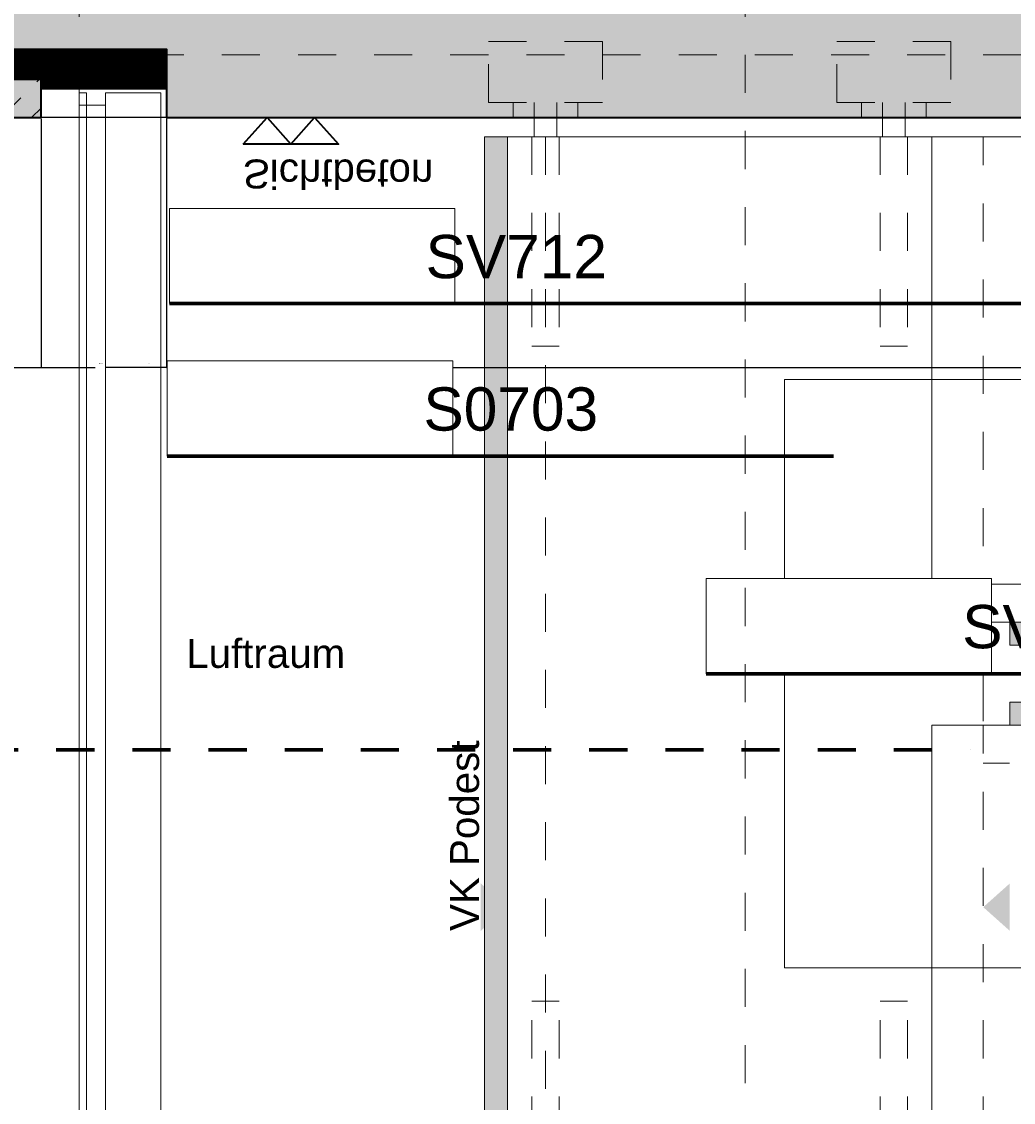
# Model space of a CAD drawing. Header units: metres. Extents: x -13 to 93, y -119 to 25.
# Tile 102 of 256: x -0.15 to 2.45, y -85.75 to -82.91. Entities that reach past the tile are written whole.
import ezdxf
from ezdxf.enums import TextEntityAlignment as Align

# ---------------------------------------------------------------- set-up
doc = ezdxf.new("R2010")
doc.units = ezdxf.units.M
doc.header["$LTSCALE"] = 0.00508
doc.header["$PDMODE"] = 1
doc.header["$PDSIZE"] = -2
for name, pattern in [('STYLE_05', [0.19684, 0.069505, -0.127335]), ('STYLE_06', [1.0537, 0.590515, -0.19684, 0.069505, -0.19684]), ('STYLE_11', [0.393677, 0.196838, -0.196838])]:
    doc.linetypes.add(name, pattern=pattern)
doc.layers.get('0').update_dxf_attribs({"lineweight": 18})
for name, color, linetype, lineweight in [('3-0-0 Dämmung', 7, 'Continuous', 18), ('3-3-0 AW Fassade', 7, 'Continuous', 18), ('3-3-0-2 AW BetonFT', 7, 'Continuous', 35), ('3-4-0-1 IW Beton', 7, 'Continuous', 35), ('3-5-4-1 Treppe Beton', 7, 'Continuous', 35), ('3-5-4-1 Treppe Beton VED', 7, 'STYLE_11', 25), ('3-5-4-2 Treppe Stahl VED', 7, 'STYLE_11', 25), ('3-5-4-3 Treppengeländer', 7, 'Continuous', 18), ('Ans-Kante', 7, 'Continuous', 18), ('Bemaßung', 7, 'Continuous', 18), ('Bemaßung-Achsen', 7, 'Continuous', 18), ('Bemaßung-Höhenkoten', 7, 'Continuous', 18), ('Keine', 7, 'Continuous', 18), ('Plan-Achse', 1, 'STYLE_06', 18), ('Plan-Raumstempel', 7, 'Continuous', 13), ('Plan-Schnittlinien', 7, 'STYLE_06', 70), ('Plan-Text-Hinweis', 7, 'Continuous', 13)]:
    doc.layers.add(name, color=color, linetype=linetype, lineweight=lineweight)
doc.layers.get('0').freeze()
doc.styles.add('Arial', font='ARIAL.TTF')
doc.dimstyles.new('MTZ_200', dxfattribs={"dimtxt": 0.075762, "dimasz": 0.000706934, "dimexe": 0.001, "dimexo": 0.003, "dimgap": 0.0001, "dimtad": 1, "dimdec": 4, "dimzin": 11, "dimtxsty": 'Arial', "dimblk": 'VW_SLASH', "dimcen": 0, "dimdle": 0.001, "dimazin": 0, "dimtfac": 1, "dimtdec": 4, "dimtix": 1, "dimtmove": 0, "dimatfit": 0, "dimldrblk": 'VW_FILLEDARROW', "dimfxl": 0, "dimfrac": 2, "dimtolj": 1, "dimtzin": 11, "dimarcsym": 0})
pattern_1 = [(45, (0, 0), (0.0003175, -0.0003175), [])]
pattern_2 = [(-45, (0, 0), (0.0003175, 0.0003175), [])]

# ---------------------------------------------------------------- blocks, each defined once
blk = doc.blocks.new('*U519')
at = {"layer": '3-3-0 AW Fassade', "color": 7}
blk.add_line((12.4831, -76.2011), (12.4136, -76.2011), dxfattribs=at)
for points in [[(12.4136, -76.1686), (12.4331, -76.1686), (12.4331, -76.2336), (12.4136, -76.2336)], [(12.4831, -76.1686), (12.6286, -76.1686), (12.6286, -76.2336), (12.4831, -76.2336)]]:
    blk.add_lwpolyline(points, close=True, dxfattribs=at)
blk = doc.blocks.new('*U521')
at = {"layer": '3-3-0 AW Fassade', "color": 7}
blk.add_line((12.4831, -76.2011), (12.4136, -76.2011), dxfattribs=at)
for points in [[(12.4136, -76.1686), (12.4331, -76.1686), (12.4331, -76.2336), (12.4136, -76.2336)], [(12.4831, -76.1686), (12.6286, -76.1686), (12.6286, -76.2336), (12.4831, -76.2336)]]:
    blk.add_lwpolyline(points, close=True, dxfattribs=at)
blk = doc.blocks.new('s_Eckteil')
at = {"layer": '3-4-0-1 IW Beton', "linetype": 'Continuous', "lineweight": 0}
blk.add_hatch(color=255, dxfattribs=at).paths.add_polyline_path([(0.12, 0.1), (0.12, 0.33), (0, 0.33), (0, 0), (0.6, 0), (0.6, 0.1)])
at = {"layer": '3-4-0-1 IW Beton', "linetype": 'Continuous', "lineweight": 13}
h = blk.add_hatch(dxfattribs=at)
h.set_pattern_fill('STAHLBETON_1_50', style=0, pattern_type=2)
h.set_pattern_definition([(45, (0, 0), (0.16, 0), []), (45, (0.08, 0), (0.16, 0), [0.06, -0.06])])
h.paths.add_polyline_path([(0.12, 0.1), (0.12, 0.33), (0, 0.33), (0, 0), (0.6, 0), (0.6, 0.1)])
at = {"layer": '3-4-0-1 IW Beton', "color": 7, "linetype": 'Continuous'}
blk.add_lwpolyline([(0.12, 0.1), (0.12, 0.33), (0, 0.33), (0, 0), (0.6, 0), (0.6, 0.1)], close=True, dxfattribs=at)
blk = doc.blocks.new('*U564')
at = {"layer": 'Keine', "linetype": 'Continuous', "lineweight": 0}
for points in [[(-4.685, -0.05), (-4.625, -0.05), (-4.625, -2.87), (-4.685, -2.87)], [(-3.305, -1.325), (-3.305, -1.385), (-1.889, -1.385), (-1.8812, -1.325)], [(-3.305, -1.535), (-0.745, -1.535), (-0.745, -1.595), (-3.305, -1.595)]]:
    blk.add_hatch(color=9, dxfattribs=at).paths.add_polyline_path(points)
at = {"layer": '3-5-4-1 Treppe Beton', "color": 7, "linetype": 'Continuous', "lineweight": 18}
for p in [(-3.8975, -0.6875), (-0.81, -2.2325)]:
    blk.add_line(p, (-3.8975, -2.2325), dxfattribs=at)
at = {"layer": '3-5-4-1 Treppe Beton', "lineweight": 18}
blk.add_line((-3.8975, -0.6875), (-1.7881, -0.6875), dxfattribs=at)
at = {"layer": '3-5-4-1 Treppe Beton VED', "lineweight": 18}
for p, q in [((-3.375, -1.325), (-3.375, -0.05)), ((-3.375, -2.87), (-3.375, -1.595))]:
    blk.add_line(p, q, dxfattribs=at)
at = {"layer": '3-5-4-1 Treppe Beton VED', "color": 7, "linetype": 'STYLE_05', "lineweight": 18}
for p, q in [((-3.375, -1.225), (-1.8666, -1.225)), ((-3.375, -1.695), (-0.675, -1.695))]:
    blk.add_line(p, q, dxfattribs=at)
at = {"layer": '3-5-4-2 Treppe Stahl VED', "linetype": 'STYLE_05', "lineweight": 18}
for p, q in [((-4.61, 0), (-4.61, 0.04)), ((-4.555, 0), (-4.555, 0.04)), ((-4.495, 0), (-4.495, 0.04)), ((-4.44, 0), (-4.44, 0.04)), ((-3.695, 0), (-3.695, 0.04)), ((-3.64, 0), (-3.64, 0.04)), ((-3.58, 0), (-3.58, 0.04)), ((-3.525, 0), (-3.525, 0.04)), ((-4.561, -0.05), (-4.561, -0.6)), ((-4.489, -0.05), (-4.489, -0.6)), ((-3.646, -0.05), (-3.646, -0.6)), ((-3.574, -0.05), (-3.574, -0.6)), ((-4.561, -0.6), (-4.489, -0.6)), ((-3.646, -0.6), (-3.574, -0.6)), ((-4.561, -2.87), (-4.561, -2.32)), ((-4.561, -2.32), (-4.489, -2.32)), ((-4.489, -2.87), (-4.489, -2.32)), ((-3.646, -2.87), (-3.646, -2.32)), ((-3.646, -2.32), (-3.574, -2.32)), ((-3.574, -2.87), (-3.574, -2.32))]:
    blk.add_line(p, q, dxfattribs=at)
for points in [[(-4.675, 0.2), (-4.375, 0.2), (-4.375, 0.04), (-4.675, 0.04)], [(-3.76, 0.2), (-3.46, 0.2), (-3.46, 0.04), (-3.76, 0.04)]]:
    blk.add_lwpolyline(points, close=True, dxfattribs=at)
at = {"layer": '3-5-4-3 Treppengeländer', "lineweight": 18}
blk.add_line((-4.625, -0.05), (-4.625, -2.87), dxfattribs=at)
at = {"layer": 'Ans-Kante', "lineweight": 18}
for p, q in [((-4.685, -0.05), (-1.695, -0.05)), ((-3.375, -1.335), (-3.375, -1.585))]:
    blk.add_line(p, q, dxfattribs=at)
at = {"layer": 'Ans-Kante', "color": 7, "lineweight": 18}
for points in [[(-4.555, 0), (-4.495, 0), (-4.495, -0.05), (-4.555, -0.05)], [(-3.64, 0), (-3.58, 0), (-3.58, -0.05), (-3.64, -0.05)]]:
    blk.add_lwpolyline(points, close=True, dxfattribs=at)
at = {"layer": 'Keine', "color": 7, "linetype": 'STYLE_05', "lineweight": 18}
blk.add_line((-4.525, -0.05), (-4.525, -2.87), dxfattribs=at)
at = {"layer": 'Keine', "color": 7, "lineweight": 18}
for p, q in [((-3.51, -0.05), (-3.51, -1.325)), ((-3.51, -1.325), (-3.375, -1.325)), ((-1.8812, -1.325), (-3.375, -1.325)), ((-1.8812, -1.325), (-3.375, -1.325)), ((-3.51, -1.595), (-3.51, -2.87)), ((-3.51, -1.595), (-3.375, -1.595)), ((-0.675, -1.595), (-3.375, -1.595))]:
    blk.add_line(p, q, dxfattribs=at)
for points in [[(-4.685, -0.05), (-4.625, -0.05), (-4.625, -2.87), (-4.685, -2.87)], [(-3.305, -1.325), (-3.305, -1.385), (-1.889, -1.385), (-1.8812, -1.325)], [(-3.305, -1.535), (-0.745, -1.535), (-0.745, -1.595), (-3.305, -1.595)]]:
    blk.add_lwpolyline(points, close=True, dxfattribs=at)
blk = doc.blocks.new('Treppe e1-e3')
at = {"layer": 'Keine', "color": 7}
blk.add_blockref('*U564', (0, 0), dxfattribs=at)
blk = doc.blocks.new('VW_SLASH')
at = {"color": 0, "linetype": 'ByBlock', "lineweight": -2}
blk.add_line((0, 0), (-1, 0), dxfattribs=at)
at = {"color": 0, "linetype": 'ByBlock', "lineweight": 20}
blk.add_line((0, 0), (0, 0), dxfattribs=at)
blk = doc.blocks.new('*D840')
at = {"layer": 'Bemaßung', "color": 0, "lineweight": -2}
for p, q in [((0.987, -82.835), (-4.256, -82.835)), ((-4.255, -83.1643), (-4.255, -82.8357)), ((0.987, -83.165), (-4.256, -83.165))]:
    blk.add_line(p, q, dxfattribs=at)
at = {"layer": 'Defpoints', "color": 0, "lineweight": 0}
for p in [(-4.255, -82.835), (0.99, -82.835), (0.99, -83.165)]:
    blk.add_point(p, dxfattribs=at)
at = {"layer": 'Bemaßung', "color": 0, "lineweight": -2, "xscale": 0.00070693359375, "yscale": 0.00070693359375, "zscale": 0.00070693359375}
for p, rotation in [((-4.255, -82.835), 90), ((-4.255, -83.165), 270)]:
    blk.add_blockref('VW_SLASH', p, dxfattribs=dict(at, rotation=rotation))
at = {"layer": 'Bemaßung', "color": 0, "insert": (-4.2614, -83), "char_height": 0.00227, "attachment_point": 5, "rotation": 90, "style": 'Arial'}
blk.add_mtext('\\A1;16,5m', dxfattribs=at)
blk = doc.blocks.new('VW_FILLEDARROW')
at = {"color": 0, "lineweight": -2}
blk.add_solid([(0, 0), (0, 0), (0, 0)], dxfattribs=at)
blk = doc.blocks.new('*D841')
at = {"layer": 'Bemaßung', "color": 0, "lineweight": -2}
for p, q in [((0.407, -83.165), (-4.256, -83.165)), ((-4.255, -86.0843), (-4.255, -83.1657)), ((0.697, -86.085), (-4.256, -86.085))]:
    blk.add_line(p, q, dxfattribs=at)
at = {"layer": 'Defpoints', "color": 0, "lineweight": 0}
for p in [(-4.255, -83.165), (0.41, -83.165), (0.7, -86.085)]:
    blk.add_point(p, dxfattribs=at)
at = {"layer": 'Bemaßung', "color": 0, "lineweight": -2, "xscale": 0.00070693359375, "yscale": 0.00070693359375, "zscale": 0.00070693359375}
for p, rotation in [((-4.255, -83.165), 90), ((-4.255, -86.085), 270)]:
    blk.add_blockref('VW_SLASH', p, dxfattribs=dict(at, rotation=rotation))
at = {"layer": 'Bemaßung', "color": 0, "insert": (-4.2612, -84.625), "char_height": 0.00227, "attachment_point": 5, "rotation": 90, "style": 'Arial'}
blk.add_mtext('\\A1;146m', dxfattribs=at)
blk = doc.blocks.new('*D909')
at = {"layer": 'Bemaßung', "color": 0, "lineweight": -2}
for p, q in [((0.987, -82.835), (-4.256, -82.835)), ((-4.255, -83.1643), (-4.255, -82.8357)), ((0.987, -83.165), (-4.256, -83.165))]:
    blk.add_line(p, q, dxfattribs=at)
at = {"layer": 'Defpoints', "color": 0, "lineweight": 0}
for p in [(-4.255, -82.835), (0.99, -82.835), (0.99, -83.165)]:
    blk.add_point(p, dxfattribs=at)
at = {"layer": 'Bemaßung', "color": 0, "lineweight": -2, "xscale": 0.00070693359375, "yscale": 0.00070693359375, "zscale": 0.00070693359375}
for p, rotation in [((-4.255, -82.835), 90), ((-4.255, -83.165), 270)]:
    blk.add_blockref('VW_SLASH', p, dxfattribs=dict(at, rotation=rotation))
at = {"layer": 'Bemaßung', "color": 0, "insert": (-4.2614, -83), "char_height": 0.00227, "attachment_point": 5, "rotation": 90, "style": 'Arial'}
blk.add_mtext('\\A1;16,5m', dxfattribs=at)
blk = doc.blocks.new('*D963')
at = {"layer": 'Bemaßung', "color": 0, "lineweight": -2}
for p, q in [((0.987, -82.835), (-4.256, -82.835)), ((-4.255, -83.1643), (-4.255, -82.8357)), ((0.987, -83.165), (-4.256, -83.165))]:
    blk.add_line(p, q, dxfattribs=at)
at = {"layer": 'Defpoints', "color": 0, "lineweight": 0}
for p in [(-4.255, -82.835), (0.99, -82.835), (0.99, -83.165)]:
    blk.add_point(p, dxfattribs=at)
at = {"layer": 'Bemaßung', "color": 0, "lineweight": -2, "xscale": 0.00070693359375, "yscale": 0.00070693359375, "zscale": 0.00070693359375}
for p, rotation in [((-4.255, -82.835), 90), ((-4.255, -83.165), 270)]:
    blk.add_blockref('VW_SLASH', p, dxfattribs=dict(at, rotation=rotation))
at = {"layer": 'Bemaßung', "color": 0, "insert": (-4.2614, -83), "char_height": 0.00227, "attachment_point": 5, "rotation": 90, "style": 'Arial'}
blk.add_mtext('\\A1;16,5m', dxfattribs=at)
blk = doc.blocks.new('*D1014')
at = {"layer": 'Bemaßung', "color": 0, "lineweight": -2}
for p, q in [((0.987, -82.835), (-4.256, -82.835)), ((-4.255, -83.1643), (-4.255, -82.8357)), ((0.987, -83.165), (-4.256, -83.165))]:
    blk.add_line(p, q, dxfattribs=at)
at = {"layer": 'Defpoints', "color": 0, "lineweight": 0}
for p in [(-4.255, -82.835), (0.99, -82.835), (0.99, -83.165)]:
    blk.add_point(p, dxfattribs=at)
at = {"layer": 'Bemaßung', "color": 0, "lineweight": -2, "xscale": 0.00070693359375, "yscale": 0.00070693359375, "zscale": 0.00070693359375}
for p, rotation in [((-4.255, -82.835), 90), ((-4.255, -83.165), 270)]:
    blk.add_blockref('VW_SLASH', p, dxfattribs=dict(at, rotation=rotation))
at = {"layer": 'Bemaßung', "color": 0, "insert": (-4.2614, -83), "char_height": 0.00227, "attachment_point": 5, "rotation": 90, "style": 'Arial'}
blk.add_mtext('\\A1;16,5m', dxfattribs=at)
blk = doc.blocks.new('*D1065')
at = {"layer": 'Bemaßung', "color": 0, "lineweight": -2}
for p, q in [((0.987, -82.835), (-4.256, -82.835)), ((-4.255, -83.1643), (-4.255, -82.8357)), ((0.987, -83.165), (-4.256, -83.165))]:
    blk.add_line(p, q, dxfattribs=at)
at = {"layer": 'Defpoints', "color": 0, "lineweight": 0}
for p in [(-4.255, -82.835), (0.99, -82.835), (0.99, -83.165)]:
    blk.add_point(p, dxfattribs=at)
at = {"layer": 'Bemaßung', "color": 0, "lineweight": -2, "xscale": 0.00070693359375, "yscale": 0.00070693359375, "zscale": 0.00070693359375}
for p, rotation in [((-4.255, -82.835), 90), ((-4.255, -83.165), 270)]:
    blk.add_blockref('VW_SLASH', p, dxfattribs=dict(at, rotation=rotation))
at = {"layer": 'Bemaßung', "color": 0, "insert": (-4.2614, -83), "char_height": 0.00227, "attachment_point": 5, "rotation": 90, "style": 'Arial'}
blk.add_mtext('\\A1;16,5m', dxfattribs=at)
blk = doc.blocks.new('*D1117')
at = {"layer": 'Bemaßung', "color": 0, "lineweight": -2}
for p, q in [((0.987, -82.835), (-4.256, -82.835)), ((-4.255, -83.1643), (-4.255, -82.8357)), ((0.987, -83.165), (-4.256, -83.165))]:
    blk.add_line(p, q, dxfattribs=at)
at = {"layer": 'Defpoints', "color": 0, "lineweight": 0}
for p in [(-4.255, -82.835), (0.99, -82.835), (0.99, -83.165)]:
    blk.add_point(p, dxfattribs=at)
at = {"layer": 'Bemaßung', "color": 0, "lineweight": -2, "xscale": 0.00070693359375, "yscale": 0.00070693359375, "zscale": 0.00070693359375}
for p, rotation in [((-4.255, -82.835), 90), ((-4.255, -83.165), 270)]:
    blk.add_blockref('VW_SLASH', p, dxfattribs=dict(at, rotation=rotation))
at = {"layer": 'Bemaßung', "color": 0, "insert": (-4.2614, -83), "char_height": 0.00227, "attachment_point": 5, "rotation": 90, "style": 'Arial'}
blk.add_mtext('\\A1;16,5m', dxfattribs=at)
blk = doc.blocks.new('*D1188')
at = {"layer": 'Bemaßung', "color": 0, "lineweight": -2}
for p, q in [((-0.1, -83.168), (-0.1, -83.8217)), ((0.23, -83.168), (0.23, -83.8217)), ((-0.0993, -83.8207), (0.0424, -83.8207)), ((0.2293, -83.8207), (0.0707, -83.8207))]:
    blk.add_line(p, q, dxfattribs=at)
at = {"layer": 'Defpoints', "color": 0, "lineweight": 0}
for p in [(-0.1, -83.165), (0.23, -83.165), (-0.1, -83.8207)]:
    blk.add_point(p, dxfattribs=at)
at = {"layer": 'Bemaßung', "color": 0, "lineweight": -2, "xscale": 0.00070693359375, "yscale": 0.00070693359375, "zscale": 0.00070693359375, "rotation": 180}
blk.add_blockref('VW_SLASH', (-0.1, -83.8207), dxfattribs=at)
at = {"layer": 'Bemaßung', "color": 0, "lineweight": -2, "xscale": 0.00070693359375, "yscale": 0.00070693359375, "zscale": 0.00070693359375}
blk.add_blockref('VW_SLASH', (0.23, -83.8207), dxfattribs=at)
at = {"layer": 'Bemaßung', "color": 0, "insert": (0.0565, -83.8107), "char_height": 0.00227, "attachment_point": 5, "style": 'Arial'}
blk.add_mtext('\\A1;16,5m', dxfattribs=at)
blk = doc.blocks.new('*D1200')
at = {"layer": 'Bemaßung', "color": 0, "lineweight": -2}
for p, q in [((-0.1, -83.168), (-0.1, -83.8217)), ((-0.7, -83.1887), (-0.7, -83.8217)), ((-0.7007, -83.8207), (-0.7014, -83.8207)), ((-0.7, -83.8207), (-0.1, -83.8207)), ((-0.0993, -83.8207), (-0.0986, -83.8207))]:
    blk.add_line(p, q, dxfattribs=at)
at = {"layer": 'Defpoints', "color": 0, "lineweight": 0}
for p in [(-0.1, -83.165), (-0.7, -83.1857), (-0.1, -83.8207)]:
    blk.add_point(p, dxfattribs=at)
at = {"layer": 'Bemaßung', "color": 0, "lineweight": -2, "xscale": 0.00070693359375, "yscale": 0.00070693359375, "zscale": 0.00070693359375}
blk.add_blockref('VW_SLASH', (-0.7, -83.8207), dxfattribs=at)
at = {"layer": 'Bemaßung', "color": 0, "lineweight": -2, "xscale": 0.00070693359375, "yscale": 0.00070693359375, "zscale": 0.00070693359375, "rotation": 180}
blk.add_blockref('VW_SLASH', (-0.1, -83.8207), dxfattribs=at)
at = {"layer": 'Bemaßung', "color": 0, "insert": (0.1846, -83.8107), "char_height": 0.00227, "attachment_point": 5, "style": 'Arial'}
blk.add_mtext('\\A1;30m', dxfattribs=at)
blk = doc.blocks.new('*D1201')
at = {"layer": 'Bemaßung', "color": 0, "lineweight": -2}
for p, q in [((0.23, -83.168), (0.23, -83.8217)), ((5.75, -83.4037), (5.75, -83.8217)), ((0.2293, -83.8207), (0.2286, -83.8207)), ((0.23, -83.8207), (5.75, -83.8207)), ((5.7507, -83.8207), (5.7514, -83.8207))]:
    blk.add_line(p, q, dxfattribs=at)
at = {"layer": 'Defpoints', "color": 0, "lineweight": 0}
for p in [(0.23, -83.165), (5.75, -83.4007), (5.75, -83.8207)]:
    blk.add_point(p, dxfattribs=at)
at = {"layer": 'Bemaßung', "color": 0, "lineweight": -2, "xscale": 0.00070693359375, "yscale": 0.00070693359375, "zscale": 0.00070693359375}
blk.add_blockref('VW_SLASH', (0.23, -83.8207), dxfattribs=at)
at = {"layer": 'Bemaßung', "color": 0, "lineweight": -2, "xscale": 0.00070693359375, "yscale": 0.00070693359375, "zscale": 0.00070693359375, "rotation": 180}
blk.add_blockref('VW_SLASH', (5.75, -83.8207), dxfattribs=at)
at = {"layer": 'Bemaßung', "color": 0, "insert": (12.32, -83.8107), "char_height": 0.00227, "attachment_point": 5, "style": 'Arial'}
blk.add_mtext('\\A1;276m', dxfattribs=at)
blk = doc.blocks.new('*U465')
at = {"layer": 'Plan-Text-Hinweis', "insert": (-0.0635, 0.1857), "char_height": 0.075762, "attachment_point": 1, "line_spacing_factor": 0.970546, "style": 'Arial'}
blk.add_mtext('{\\C7;\\lSichtbeton}', dxfattribs=at)
at = {"color": 7, "linetype": 'Continuous', "lineweight": 35}
blk.add_wipeout([(0.0625, 0.07), (0.125, 0), (0.1875, 0.07)], dxfattribs=at).dxf.layer = 'Bemaßung-Höhenkoten'
at = {"layer": 'Bemaßung-Höhenkoten', "color": 7, "linetype": 'Continuous', "lineweight": 35}
blk.add_lwpolyline([(0.0625, 0.07), (0.125, 0), (0.1875, 0.07)], close=True, dxfattribs=at)
at = {"color": 7, "linetype": 'Continuous', "lineweight": 35}
blk.add_wipeout([(-0.0625, 0.07), (0, 0), (0.0625, 0.07)], dxfattribs=at).dxf.layer = 'Bemaßung-Höhenkoten'
at = {"layer": 'Bemaßung-Höhenkoten', "color": 7, "linetype": 'Continuous', "lineweight": 35}
blk.add_lwpolyline([(-0.0625, 0.07), (0, 0), (0.0625, 0.07)], close=True, dxfattribs=at)
blk = doc.blocks.new('Sichtbeton')
at = {"layer": 'Keine', "color": 7}
blk.add_blockref('*U465', (0, 0), dxfattribs=at)
blk = doc.blocks.new('S_Detailverweis V')
at = {"color": 7, "linetype": 'Continuous', "lineweight": 18}
blk.add_wipeout([(0.5, 0.25), (1.25, 0.25), (1.25, 0), (0.5, 0)], dxfattribs=at).dxf.layer = 'Keine'
at = {"layer": 'Bemaßung-Achsen', "lineweight": 70}
blk.add_line((-0.5, 0), (1.25, 0), dxfattribs=at)
at = {"layer": 'Keine', "color": 7, "linetype": 'Continuous', "lineweight": 18}
blk.add_lwpolyline([(0.5, 0.25), (1.25, 0.25), (1.25, 0), (0.5, 0)], close=True, dxfattribs=at)
at = {"layer": 'Plan-Raumstempel', "color": 7, "style": 'Arial'}
blk.add_attdef('Detailnummer', text='', height=0.1136, dxfattribs=at).set_placement((0.5771, 0.1804), align=Align.TOP_LEFT)
blk = doc.blocks.new('S_VK Rohbau')
at = {"layer": 'Bemaßung-Höhenkoten', "color": 7, "linetype": 'Continuous', "lineweight": 35}
blk.add_solid([(-0.0625, 0.07), (0, 0), (0.0625, 0.07)], dxfattribs=at)
blk = doc.blocks.new('Treppe e1-e3_text')
at = {"layer": 'Plan-Text-Hinweis', "color": 7}
blk.add_blockref('S_Detailverweis V', (-3.6272, -0.4883), dxfattribs=at).add_auto_attribs({'Detailnummer': 'SV712'})
ref = blk.add_blockref('S_Detailverweis V', (-2.8531, -1.46), dxfattribs=dict(at, xscale=-1))
ref.add_attrib('Detailnummer', 'SV705', dxfattribs={"layer": 'Plan-Raumstempel', "color": 7, "height": 0.11364, "style": 'Arial'}).set_placement((-3.4303, -1.2796), align=Align.TOP_LEFT)
at = {"layer": 'Plan-Text-Hinweis', "color": 7, "rotation": 90}
blk.add_blockref('S_VK Rohbau', (-4.625, -2.073), dxfattribs=at)
at = {"layer": 'Plan-Text-Hinweis', "color": 7, "xscale": -1, "rotation": -90}
blk.add_blockref('S_VK Rohbau', (-3.375, -2.073), dxfattribs=at)
at = {"layer": 'Plan-Text-Hinweis', "color": 7}
ref = blk.add_blockref('S_Detailverweis V', (-4.2628, -0.4883), dxfattribs=dict(at, xscale=-1))
ref.add_attrib('Detailnummer', 'SV712', dxfattribs={"layer": 'Plan-Raumstempel', "color": 7, "height": 0.11364, "style": 'Arial'}).set_placement((-4.8399, -0.3079), align=Align.TOP_LEFT)
at = {"color": 7, "lineweight": 18}
for points in [[(-4.695, -2.1355), (-4.695, -1.6356), (-4.8171, -1.6356), (-4.8171, -2.1355)], [(-3.1833, -2.1355), (-3.1833, -1.6885), (-3.3054, -1.6885), (-3.3054, -2.1355)]]:
    blk.add_wipeout(points, dxfattribs=at).dxf.layer = 'Plan-Text-Hinweis'
at = {"layer": 'Plan-Text-Hinweis', "color": 7, "insert": (-4.6985, -2.1355), "char_height": 0.07576, "attachment_point": 7, "rotation": 90, "line_spacing_factor": 0.970546, "style": 'Arial'}
blk.add_mtext('VK Podest', dxfattribs=at)

msp = doc.modelspace()

# ---------------------------------------------------------------- linework, layer by layer
at = {"layer": 'Ans-Kante', "color": 8, "linetype": 'Continuous'}
for p, q in [((0, -86.085), (0, -83.165)), ((0.215, -86.085), (0.215, -83.165)), ((0.215, -86.085), (0.215, -83.165))]:
    msp.add_line(p, q, dxfattribs=at)

# ---------------------------------------------------------------- block references
at = {"layer": '3-5-4-1 Treppe Beton', "color": 7}
msp.add_blockref('Treppe e1-e3', (5.75, -83.165), dxfattribs=at)

# ---------------------------------------------------------------- texts
at = {"layer": 'Plan-Text-Hinweis', "color": 7, "insert": (0.28136521, -84.53397995), "char_height": 0.075762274, "attachment_point": 1, "line_spacing_factor": 0.967741, "style": 'Arial'}
msp.add_mtext('Luftraum\\P', dxfattribs=at)

# ---------------------------------------------------------------- dimensions: what is measured, and where the dimension line sits
at = {"layer": 'Bemaßung'}
dim = msp.add_linear_dim(base=(5.75, -83.8207272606), p1=(0.23, -83.165), p2=(5.75, -83.4007272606), dimstyle='MTZ_200', override={"dimtxt": 0.002273, "dimgap": 0.01, "dimdec": 8, "dimlfac": 50, "dimpost": '<>m', "dimtxsty": 'Arial', "dimtix": 0, "dimtmove": 2}, dxfattribs=at)
dim.commit()
dim.dimension.update_dxf_attribs({"geometry": '*D1201', "text_midpoint": (12.32, -83.8107272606), "dimtype": 160})

# ---------------------------------------------------------------- wipeouts: each hides what was drawn before it
at = {"color": 7, "linetype": 'Continuous'}
msp.add_wipeout([(-0.04991139, -83.065), (0.23, -83.065), (0.23, -82.985), (-0.49797468, -82.985), (-0.58, -82.985), (-0.58, -83.065)], dxfattribs=at).dxf.layer = '3-0-0 Dämmung'
at = {"color": 7}
msp.add_wipeout([(0.0195, -83.1325), (0.0695, -83.1325), (0.0695, -86.1175), (0.0195, -86.1175)], dxfattribs=at).dxf.layer = '3-3-0 AW Fassade'

# ---------------------------------------------------------------- next in the draw order: hatches: boundary and pattern name
at = {"layer": '3-0-0 Dämmung', "linetype": 'Continuous', "lineweight": 5}
h = msp.add_hatch(dxfattribs=at)
h.set_pattern_fill('D_MMUNG_1_50', style=0, pattern_type=2)
h.set_pattern_definition(pattern_1)
h.paths.add_polyline_path([(-0.04991139, -83.065), (0.23, -83.065), (0.23, -82.985), (-0.49797468, -82.985), (-0.58, -82.985), (-0.58, -83.065)])
at = {"layer": '3-0-0 Dämmung', "linetype": 'Continuous', "lineweight": 13}
h = msp.add_hatch(dxfattribs=at)
h.set_pattern_fill('D_MMUNG_1_50-1', style=0, pattern_type=2)
h.set_pattern_definition(pattern_2)
h.paths.add_polyline_path([(-0.04991139, -83.065), (0.23, -83.065), (0.23, -82.985), (-0.49797468, -82.985), (-0.58, -82.985), (-0.58, -83.065)])

# ---------------------------------------------------------------- next in the draw order: linework, layer by layer
at = {"layer": '3-0-0 Dämmung', "color": 7, "linetype": 'Continuous'}
msp.add_lwpolyline([(-0.04991139, -83.065), (0.23, -83.065), (0.23, -82.985), (-0.49797468, -82.985), (-0.58, -82.985), (-0.58, -83.065)], close=True, dxfattribs=at)
at = {"layer": '3-3-0 AW Fassade', "color": 7}
msp.add_lwpolyline([(0.0195, -83.1325), (0.0695, -83.1325), (0.0695, -86.1175), (0.0195, -86.1175)], close=True, dxfattribs=at)
at = {"layer": 'Plan-Achse'}
msp.add_line((-9.42493716, -83), (50.475, -83), dxfattribs=at)

# ---------------------------------------------------------------- next in the draw order: wipeouts: each hides what was drawn before it
at = {"color": 7, "linetype": 'Continuous'}
msp.add_wipeout([(-0.1, -83.09), (0.23, -83.09), (0.23, -83.065), (-0.1, -83.065)], dxfattribs=at).dxf.layer = '3-0-0 Dämmung'

# ---------------------------------------------------------------- next in the draw order: hatches: boundary and pattern name
at = {"layer": '3-0-0 Dämmung', "linetype": 'Continuous', "lineweight": 5}
h = msp.add_hatch(dxfattribs=at)
h.set_pattern_fill('D_MMUNG_1_50', style=0, pattern_type=2)
h.set_pattern_definition(pattern_1)
h.paths.add_polyline_path([(-0.1, -83.09), (0.23, -83.09), (0.23, -83.065), (-0.1, -83.065)])
at = {"layer": '3-0-0 Dämmung', "linetype": 'Continuous', "lineweight": 13}
h = msp.add_hatch(dxfattribs=at)
h.set_pattern_fill('D_MMUNG_1_50-1', style=0, pattern_type=2)
h.set_pattern_definition(pattern_2)
h.paths.add_polyline_path([(-0.1, -83.09), (0.23, -83.09), (0.23, -83.065), (-0.1, -83.065)])

# ---------------------------------------------------------------- next in the draw order: linework, layer by layer
at = {"layer": '3-0-0 Dämmung', "color": 7, "linetype": 'Continuous'}
msp.add_lwpolyline([(-0.1, -83.09), (0.23, -83.09), (0.23, -83.065), (-0.1, -83.065)], close=True, dxfattribs=at)
at = {"layer": 'Plan-Achse'}
msp.add_line((0, -118.5), (0, 6.75), dxfattribs=at)

# ---------------------------------------------------------------- next in the draw order: block references
at = {"layer": '3-3-0 AW Fassade', "color": 7}
msp.add_blockref('*U519', (-12.41363701, -6.93135892), dxfattribs=at)
at = {"layer": '3-3-0-2 AW BetonFT', "color": 7}
msp.add_blockref('s_Eckteil', (-0.7, -83.165), dxfattribs=at)

# ---------------------------------------------------------------- next in the draw order: wipeouts: each hides what was drawn before it
at = {"color": 7}
msp.add_wipeout([(0.0195, -83.1325), (0.0695, -83.1325), (0.0695, -86.1175), (0.0195, -86.1175)], dxfattribs=at).dxf.layer = '3-3-0 AW Fassade'

# ---------------------------------------------------------------- next in the draw order: hatches: boundary and pattern name
at = {"layer": '3-4-0-1 IW Beton', "linetype": 'Continuous', "lineweight": 0}
msp.add_hatch(color=255, dxfattribs=at).paths.add_polyline_path([(-0.5, -82.985), (-0.1, -82.985), (0.21, -82.985), (0.23, -82.985), (0.23, -83.165), (5.75, -83.165), (5.75, -82.835), (-0.5, -82.835)])
at = {"layer": '3-4-0-1 IW Beton', "linetype": 'Continuous', "lineweight": 13}
h = msp.add_hatch(dxfattribs=at)
h.set_pattern_fill('STAHLBETON_1_50', style=0, pattern_type=2)
h.set_pattern_definition([(45, (0, 0), (0.0032, 0), []), (45, (0.0016, 0), (0.0032, 0), [0.0012, -0.0012])])
h.paths.add_polyline_path([(-0.5, -82.985), (-0.1, -82.985), (0.21, -82.985), (0.23, -82.985), (0.23, -83.165), (5.75, -83.165), (5.75, -82.835), (-0.5, -82.835)])

# ---------------------------------------------------------------- next in the draw order: linework, layer by layer
at = {"layer": '3-3-0 AW Fassade', "color": 7}
msp.add_lwpolyline([(0.0195, -83.1325), (0.0695, -83.1325), (0.0695, -86.1175), (0.0195, -86.1175)], close=True, dxfattribs=at)
at = {"layer": '3-4-0-1 IW Beton', "color": 7}
msp.add_lwpolyline([(-0.5, -82.985), (-0.1, -82.985), (0.21, -82.985), (0.23, -82.985), (0.23, -83.165), (5.75, -83.165), (5.75, -82.835), (-0.5, -82.835)], close=True, dxfattribs=at)

# ---------------------------------------------------------------- next in the draw order: block references
at = {"layer": '3-3-0 AW Fassade', "color": 7}
msp.add_blockref('*U521', (-12.41363701, -6.93135892), dxfattribs=at)

# ---------------------------------------------------------------- next in the draw order: dimensions: what is measured, and where the dimension line sits
at = {"layer": 'Bemaßung'}
for base, p1, p2, picture, middle in [((-4.255, -82.835), (0.99, -83.165), (0.99, -82.835), '*D840', (-4.2613658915, -83)), ((-4.255, -82.835), (0.99, -83.165), (0.99, -82.835), '*D909', (-4.2613658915, -83)), ((-4.255, -82.835), (0.99, -83.165), (0.99, -82.835), '*D963', (-4.2613658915, -83)), ((-4.255, -82.835), (0.99, -83.165), (0.99, -82.835), '*D1014', (-4.2613658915, -83)), ((-4.255, -82.835), (0.99, -83.165), (0.99, -82.835), '*D1065', (-4.2613658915, -83)), ((-4.255, -82.835), (0.99, -83.165), (0.99, -82.835), '*D1117', (-4.2613658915, -83)), ((-4.255, -83.165), (0.7, -86.085), (0.41, -83.165), '*D841', (-4.2611604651, -84.625))]:
    dim = msp.add_linear_dim(base=base, p1=p1, p2=p2, angle=90, dimstyle='MTZ_200', override={"dimtxt": 0.002273, "dimgap": 0.005, "dimdec": 8, "dimlfac": 50, "dimpost": '<>m', "dimtxsty": 'Arial', "dimtmove": 2}, dxfattribs=at)
    dim.commit()
    dim.dimension.update_dxf_attribs({"geometry": picture, "text_midpoint": middle})
for base, p1, override, picture, middle in [((-0.1, -83.8207272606), (-0.7, -83.1857272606), {"dimtxt": 0.002273, "dimgap": 0.01, "dimdec": 8, "dimlfac": 50, "dimpost": '<>m', "dimtxsty": 'Arial', "dimtmove": 2}, '*D1200', (0.1846153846, -83.8107272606)), ((-0.1, -83.82072726), (0.23, -83.165), {"dimtxt": 0.002273, "dimgap": 0.01, "dimdec": 3, "dimlfac": 50, "dimpost": '<>m', "dimtxsty": 'Arial', "dimtmove": 2}, '*D1188', (0.05653846, -83.81072726))]:
    dim = msp.add_linear_dim(base=base, p1=p1, p2=(-0.1, -83.165), dimstyle='MTZ_200', override=override, dxfattribs=at)
    dim.commit()
    dim.dimension.update_dxf_attribs({"geometry": picture, "text_midpoint": middle, "dimtype": 160})

# ---------------------------------------------------------------- next in the draw order: block references
at = {"layer": 'Plan-Text-Hinweis', "color": 7, "xscale": -1, "rotation": 180}
msp.add_blockref('Sichtbeton', (0.49375035, -83.165), dxfattribs=at)
at = {"layer": 'Plan-Text-Hinweis', "color": 7}
ref = msp.add_blockref('S_Detailverweis V', (1.48158795, -84.05349511), dxfattribs=dict(at, xscale=-1))
ref.add_attrib('Detailnummer', 'S0703', dxfattribs={"layer": 'Plan-Raumstempel', "color": 7, "height": 0.113643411, "style": 'Arial'}).set_placement((0.90444472, -83.87313359), align=Align.TOP_LEFT)

# ---------------------------------------------------------------- next in the draw order: block references
msp.add_blockref('Treppe e1-e3_text', (5.75, -83.165), dxfattribs=at)

# ---------------------------------------------------------------- next in the draw order: linework, layer by layer
at = {"layer": 'Plan-Achse'}
msp.add_line((1.75, -118.5), (1.75, 6.75), dxfattribs=at)
at = {"layer": 'Plan-Schnittlinien'}
msp.add_line((-2.65981859, -84.825), (2.34018141, -84.825), dxfattribs=at)

doc.saveas('drawing.dxf')
